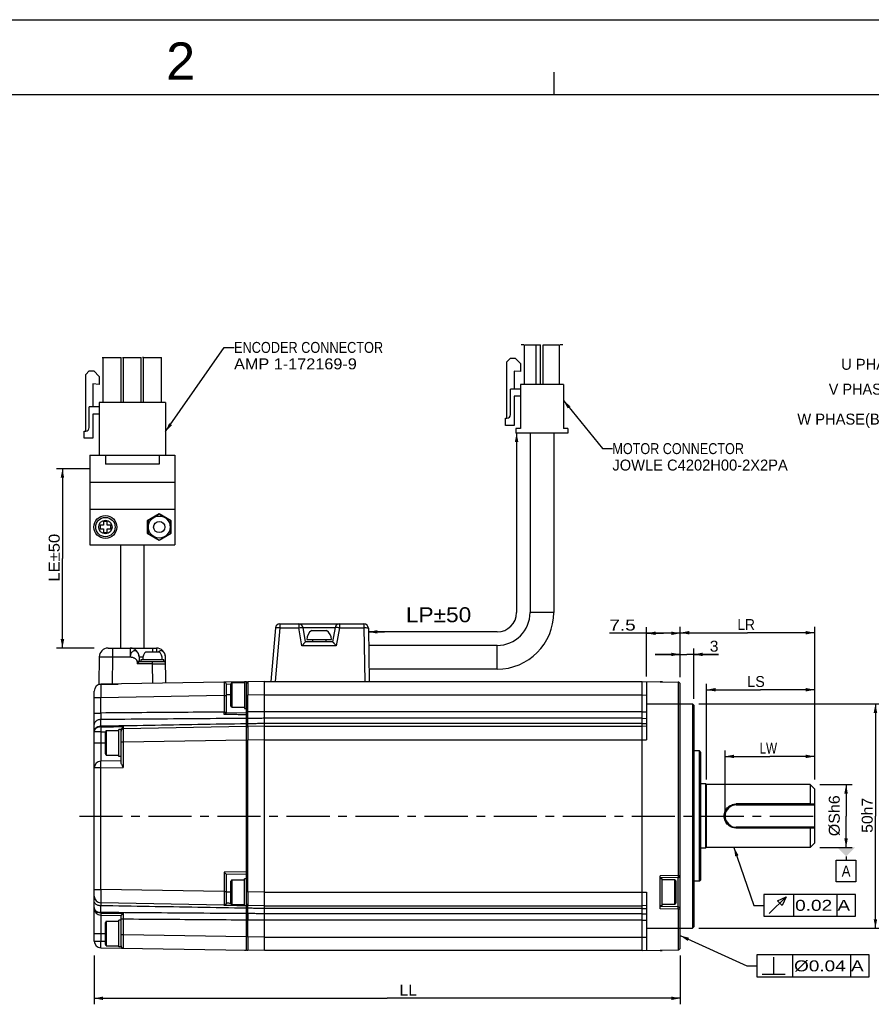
# Model space of a CAD drawing. Extents: x -84 to 546, y -98 to 348.
# Tile 6 of 17: x 124 to 295, y 150 to 348. Entities that reach past the tile are written whole.
import ezdxf
from ezdxf.enums import TextEntityAlignment as Align

# ---------------------------------------------------------------- set-up
doc = ezdxf.new("R2010")
doc.units = 0
doc.header["$LTSCALE"] = 23.1
doc.header["$MEASUREMENT"] = 0
doc.linetypes.add('CENTER', pattern=[0.6, 0.375, -0.075, 0.075, -0.075])
doc.layers.get('0').update_dxf_attribs({"linetype": 'CONTINUOUS'})
for name, color, linetype in [('8_ALL_NOTES_BALLOONS_SYMBOLS_GT', 7, 'CONTINUOUS'), ('DEFAULT_1', 7, 'CENTER'), ('DRAWING FRAME', 1, 'CONTINUOUS')]:
    doc.layers.add(name, color=color, linetype=linetype)
doc.styles.add('ARIAL', font='ARIAL.TTF')
doc.styles.add('TEXTSTYLE_0', font='txt', dxfattribs={"width": 0.8})
doc.dimstyles.new('DIMSTYLE_3', dxfattribs={"dimtxt": 2.2, "dimasz": 0.18, "dimexe": 0.18, "dimexo": 0.0625, "dimgap": 0.09, "dimtad": 0, "dimtih": 1, "dimtoh": 1, "dimdec": 4, "dimlfac": 1.111111, "dimzin": 0, "dimdsep": 46, "dimtxsty": 'Standard', "dimcen": 0.09, "dimadec": 0, "dimazin": 0, "dimtp": 1e-05, "dimtm": 1e-05, "dimtfac": 1, "dimtdec": 4, "dimtofl": 0, "dimtmove": 0, "dimatfit": 0, "dimfxl": 0, "dimtolj": 1, "dimtzin": 0, "dimarcsym": 0})
doc.dimstyles.new('DIMSTYLE_7', dxfattribs={"dimtxt": 0.0001, "dimasz": 0.18, "dimexe": 0.18, "dimexo": 0.0625, "dimgap": 0.09, "dimtad": 0, "dimtih": 1, "dimtoh": 1, "dimdec": 4, "dimlfac": 1.111111, "dimzin": 0, "dimdsep": 46, "dimtxsty": 'Standard', "dimcen": 0.09, "dimadec": 0, "dimazin": 0, "dimtp": 1e-05, "dimtm": 1e-05, "dimtfac": 1, "dimtdec": 4, "dimtofl": 0, "dimtmove": 0, "dimatfit": 0, "dimfxl": 0, "dimtolj": 1, "dimtzin": 0, "dimarcsym": 0})

# ---------------------------------------------------------------- blocks, each defined once
blk = doc.blocks.new('*D2')
at = {"color": 7, "linetype": 'Continuous'}
for p, q in [((137.89, 257.45), (131.23, 257.45)), ((132.43, 257.45), (132.43, 239.45)), ((132.43, 221.45), (132.43, 239.45)), ((138.83, 221.45), (131.23, 221.45))]:
    blk.add_line(p, q, dxfattribs=at)
for points in [[(132.78, 255.65), (132.43, 257.45), (132.08, 255.65)], [(132.08, 223.25), (132.43, 221.45), (132.78, 223.25)]]:
    blk.add_solid(points, dxfattribs=at)
at = {"color": 7, "linetype": 'Continuous', "style": 'TEXTSTYLE_0', "width": 0.97037}
blk.add_text('LE%%p50', height=2.2, rotation=90, dxfattribs=at).set_placement((131.88, 234.78), (131.88, 244.39), align=Align.FIT)
blk = doc.blocks.new('*D3')
at = {"color": 7, "linetype": 'Continuous'}
for p, q in [((256.43, 215.76), (256.43, 221.39)), ((259.13, 211.26), (259.13, 221.39)), ((256.43, 220.19), (251.43, 220.19)), ((251.43, 220.19), (257.78, 220.19)), ((264.11, 220.19), (257.78, 220.19)), ((259.13, 220.19), (264.11, 220.19))]:
    blk.add_line(p, q, dxfattribs=at)
for points in [[(254.63, 219.84), (256.43, 220.19), (254.63, 220.54)], [(260.93, 220.54), (259.13, 220.19), (260.93, 219.84)]]:
    blk.add_solid(points, dxfattribs=at)
at = {"color": 7, "linetype": 'Continuous', "style": 'TEXTSTYLE_0', "width": 1.2}
blk.add_text('3', height=2.2, dxfattribs=at).set_placement((262.35, 220.74), (264.11, 220.74), align=Align.FIT)
blk = doc.blocks.new('*D4')
at = {"color": 7, "linetype": 'Continuous'}
for p, q in [((260.13, 210.26), (296.81, 210.26)), ((295.61, 210.26), (295.61, 187.76)), ((295.61, 165.26), (295.61, 187.76)), ((260.13, 165.26), (296.81, 165.26))]:
    blk.add_line(p, q, dxfattribs=at)
for points in [[(295.96, 208.46), (295.61, 210.26), (295.26, 208.46)], [(295.26, 167.06), (295.61, 165.26), (295.96, 167.06)]]:
    blk.add_solid(points, dxfattribs=at)
at = {"color": 7, "linetype": 'Continuous', "style": 'TEXTSTYLE_0'}
for s, width, p, p2 in [('h7', 0.96, (295.06, 187.9), (295.06, 191.42)), ('50', 1.066667, (295.06, 184.38), (295.06, 187.9))]:
    blk.add_text(s, height=2.2, rotation=90, dxfattribs=dict(at, width=width)).set_placement(p, p2, align=Align.FIT)
blk = doc.blocks.new('*D5')
at = {"color": 7, "linetype": 'Continuous'}
for p, q in [((138.8, 159.76), (138.8, 149.98)), ((256.43, 159.76), (256.43, 149.98)), ((138.8, 151.18), (197.62, 151.18)), ((256.43, 151.18), (197.62, 151.18))]:
    blk.add_line(p, q, dxfattribs=at)
for points in [[(140.6, 151.53), (138.8, 151.18), (140.6, 150.83)], [(254.63, 150.83), (256.43, 151.18), (254.63, 151.53)]]:
    blk.add_solid(points, dxfattribs=at)
at = {"color": 7, "linetype": 'Continuous', "style": 'TEXTSTYLE_0', "width": 0.96}
blk.add_text('LL', height=2.2, dxfattribs=at).set_placement((200.08, 151.73), (203.6, 151.73), align=Align.FIT)
blk = doc.blocks.new('*D11')
at = {"color": 7, "linetype": 'Continuous'}
for p, q in [((249.68, 215.74), (249.68, 225.63)), ((256.43, 215.63), (256.43, 225.63)), ((253.06, 224.43), (242.21, 224.43)), ((249.68, 224.43), (253.06, 224.43)), ((256.43, 224.43), (253.06, 224.43))]:
    blk.add_line(p, q, dxfattribs=at)
for points in [[(251.48, 224.78), (249.68, 224.43), (251.48, 224.08)], [(254.63, 224.08), (256.43, 224.43), (254.63, 224.78)]]:
    blk.add_solid(points, dxfattribs=at)
at = {"color": 7, "linetype": 'Continuous', "style": 'TEXTSTYLE_0', "width": 1.2}
blk.add_text('7.5', height=2.2, dxfattribs=at).set_placement((242.21, 224.98), (247.49, 224.98), align=Align.FIT)
blk = doc.blocks.new('*D12')
at = {"color": 7, "linetype": 'Continuous'}
for p, q in [((265.43, 188.76), (265.43, 200.92)), ((265.43, 199.72), (274.43, 199.72)), ((283.43, 199.72), (274.43, 199.72)), ((283.43, 195.06), (283.43, 200.92))]:
    blk.add_line(p, q, dxfattribs=at)
for points in [[(267.23, 200.07), (265.43, 199.72), (267.23, 199.37)], [(281.63, 199.37), (283.43, 199.72), (281.63, 200.07)]]:
    blk.add_solid(points, dxfattribs=at)
at = {"color": 7, "linetype": 'Continuous', "style": 'TEXTSTYLE_0', "width": 0.8}
blk.add_text('LW', height=2.2, dxfattribs=at).set_placement((272.35, 200.27), (275.87, 200.27), align=Align.FIT)
blk = doc.blocks.new('*D13')
at = {"color": 7, "linetype": 'Continuous'}
for p, q in [((256.43, 215.76), (256.43, 225.74)), ((283.43, 195.06), (283.43, 225.74)), ((256.43, 224.54), (269.93, 224.54)), ((283.43, 224.54), (269.93, 224.54))]:
    blk.add_line(p, q, dxfattribs=at)
for points in [[(258.23, 224.89), (256.43, 224.54), (258.23, 224.19)], [(281.63, 224.19), (283.43, 224.54), (281.63, 224.89)]]:
    blk.add_solid(points, dxfattribs=at)
at = {"color": 7, "linetype": 'Continuous', "style": 'TEXTSTYLE_0', "width": 0.96}
blk.add_text('LR', height=2.2, dxfattribs=at).set_placement((267.9, 225.09), (271.42, 225.09), align=Align.FIT)
blk = doc.blocks.new('*D14')
at = {"color": 7, "linetype": 'Continuous'}
for p, q in [((261.71, 195.06), (261.71, 214.3)), ((283.43, 195.06), (283.43, 214.3)), ((261.71, 213.1), (272.57, 213.1)), ((283.43, 213.1), (272.57, 213.1))]:
    blk.add_line(p, q, dxfattribs=at)
for points in [[(263.51, 213.45), (261.71, 213.1), (263.51, 212.75)], [(281.63, 212.75), (283.43, 213.1), (281.63, 213.45)]]:
    blk.add_solid(points, dxfattribs=at)
at = {"color": 7, "linetype": 'Continuous', "style": 'TEXTSTYLE_0', "width": 0.96}
blk.add_text('LS', height=2.2, dxfattribs=at).set_placement((269.89, 213.65), (273.41, 213.65), align=Align.FIT)
blk = doc.blocks.new('*D21')
at = {"color": 7, "linetype": 'Continuous'}
for p, q in [((284.43, 194.06), (290.92, 194.06)), ((289.72, 194.06), (289.72, 187.76)), ((289.72, 181.46), (289.72, 187.76)), ((284.43, 181.46), (290.92, 181.46))]:
    blk.add_line(p, q, dxfattribs=at)
for points in [[(290.07, 192.26), (289.72, 194.06), (289.37, 192.26)], [(289.37, 183.26), (289.72, 181.46), (290.07, 183.26)]]:
    blk.add_solid(points, dxfattribs=at)
at = {"color": 7, "linetype": 'Continuous', "style": 'TEXTSTYLE_0'}
for s, width in [('%%c', 1.999999), ('14', 1.2)]:
    blk.add_text(s, height=0.0001, rotation=90, dxfattribs=dict(at, width=width)).set_placement((289.72, 192.52), (289.72, 192.52), align=Align.FIT)

msp = doc.modelspace()

# ---------------------------------------------------------------- linework, layer by layer
at = {"color": 7, "linetype": 'Continuous'}
for p, q in [((225.023777, 282.343088), (224.483777, 282.343088)), ((225.158777, 274.333088), (225.158777, 282.343088)), ((225.158777, 282.343088), (228.398777, 282.343088)), ((227.498777, 274.333088), (227.498777, 282.343088)), ((228.398777, 274.333088), (228.398777, 282.343088)), ((228.938777, 274.333088), (228.938777, 282.343088)), ((228.938777, 282.343088), (232.178777, 282.343088)), ((232.178777, 274.333088), (232.178777, 282.343088)), ((232.853777, 282.343088), (232.313777, 282.343088)), ((140.423777, 279.770477), (140.603777, 279.770477)), ((140.603777, 270.770477), (140.603777, 279.770477)), ((140.603777, 279.770477), (144.203777, 279.770477)), ((144.203777, 270.770477), (144.203777, 279.770477)), ((144.473777, 279.770477), (144.653777, 279.770477)), ((144.653777, 270.770477), (144.653777, 279.770477)), ((144.653777, 279.770477), (148.253777, 279.770477)), ((148.253777, 270.770477), (148.253777, 279.770477)), ((148.703777, 279.770477), (148.523777, 279.770477)), ((148.703777, 270.770477), (148.703777, 279.770477)), ((148.703777, 279.770477), (152.303777, 279.770477)), ((152.303777, 270.770477), (152.303777, 279.770477)), ((221.648777, 278.923088), (222.368777, 279.643088)), ((221.648777, 267.583088), (221.648777, 278.923088)), ((222.368777, 279.643088), (223.268777, 279.643088)), ((223.268777, 279.643088), (224.348777, 278.563088)), ((137.093777, 276.350477), (137.813777, 277.070477)), ((137.813777, 277.070477), (138.713777, 277.070477)), ((138.713777, 277.070477), (139.793777, 275.990477)), ((223.088777, 277.033088), (223.088777, 273.433088)), ((224.348777, 276.943088), (223.088777, 277.033088)), ((224.348777, 278.563088), (224.348777, 276.943088)), ((137.093777, 265.010477), (137.093777, 276.350477)), ((139.793777, 275.990477), (139.793777, 274.370477)), ((138.533777, 274.460477), (138.533777, 269.870477)), ((139.793777, 274.370477), (138.533777, 274.460477)), ((222.368777, 268.303088), (222.368777, 273.433088)), ((224.348777, 273.433088), (222.368777, 273.433088)), ((224.348777, 274.333088), (224.348777, 265.513088)), ((232.988777, 274.333088), (224.348777, 274.333088)), ((232.988777, 274.333088), (232.988777, 265.513088)), ((139.793777, 270.770477), (139.793777, 260.150477)), ((153.113777, 270.770477), (139.793777, 270.770477)), ((153.113777, 270.770477), (153.113777, 260.150477)), ((223.088777, 271.993088), (223.088777, 266.143088)), ((224.348777, 271.993088), (223.088777, 271.993088)), ((137.813777, 265.730477), (137.813777, 269.870477)), ((139.793777, 269.870477), (137.813777, 269.870477)), ((138.533777, 268.430477), (138.533777, 263.570477)), ((139.793777, 268.430477), (138.533777, 268.430477)), ((221.378777, 266.143088), (221.378777, 267.583088)), ((221.378777, 267.583088), (221.648777, 267.583088)), ((136.823777, 263.570477), (136.823777, 265.010477)), ((136.823777, 265.010477), (137.093777, 265.010477)), ((223.088777, 266.143088), (221.378777, 266.143088)), ((223.448777, 265.513088), (223.448777, 264.613088)), ((224.348777, 265.513088), (223.448777, 265.513088)), ((233.888777, 265.513088), (232.988777, 265.513088)), ((233.888777, 265.513088), (233.888777, 264.613088)), ((138.533777, 263.570477), (136.823777, 263.570477)), ((233.888777, 264.613088), (223.448777, 264.613088)), ((223.583777, 264.613088), (223.583777, 228.613088)), ((226.283777, 264.613088), (226.283777, 228.613088)), ((231.053777, 264.613088), (231.053777, 228.613088)), ((137.903777, 260.150477), (137.903777, 242.150477)), ((137.903777, 260.150477), (155.003777, 260.150477)), ((141.053777, 260.150477), (141.053777, 258.350477)), ((151.853777, 260.150477), (151.853777, 258.350477)), ((155.003777, 260.150477), (155.003777, 242.150477)), ((151.853777, 258.350477), (141.053777, 258.350477)), ((137.903777, 254.750477), (155.003777, 254.750477)), ((137.903777, 249.350477), (155.003777, 249.350477)), ((151.853777, 248.382977), (149.468777, 247.005996)), ((149.468777, 247.005996), (149.468777, 244.494957)), ((151.853777, 248.360477), (149.603777, 247.061439)), ((149.603777, 247.061439), (149.603777, 244.439515)), ((154.238777, 247.005996), (151.853777, 248.382977)), ((154.103777, 247.061439), (151.853777, 248.360477)), ((154.103777, 244.439515), (154.103777, 247.061439)), ((154.238777, 244.494957), (154.238777, 247.005996)), ((139.973777, 246.110477), (139.973777, 245.390477)), ((140.693777, 246.110477), (139.973777, 246.110477)), ((139.973777, 245.390477), (140.693777, 245.390477)), ((140.693777, 246.830477), (140.693777, 246.110477)), ((141.413777, 246.830477), (140.693777, 246.830477)), ((140.693777, 245.390477), (140.693777, 244.670477)), ((141.413777, 246.110477), (141.413777, 246.830477)), ((142.133777, 246.110477), (141.413777, 246.110477)), ((141.413777, 244.670477), (141.413777, 245.390477)), ((141.413777, 245.390477), (142.133777, 245.390477)), ((142.133777, 245.390477), (142.133777, 246.110477)), ((140.693777, 244.670477), (141.413777, 244.670477)), ((149.468777, 244.494957), (151.853777, 243.117977)), ((149.603777, 244.439515), (151.853777, 243.140477)), ((151.853777, 243.117977), (154.238777, 244.494957)), ((151.853777, 243.140477), (154.103777, 244.439515)), ((137.903777, 242.150477), (155.003777, 242.150477)), ((144.068777, 242.150477), (144.068777, 221.450477)), ((148.838777, 221.450477), (148.838777, 242.150477)), ((231.053777, 228.613088), (226.283777, 228.613088)), ((175.170517, 225.502417), (174.230588, 214.758977)), ((176.067093, 225.502417), (175.127163, 214.758977)), ((176.067093, 226.323977), (176.067093, 225.502417)), ((176.067093, 226.323977), (192.930125, 226.323977)), ((176.067093, 225.502417), (179.84881, 225.502417)), ((179.84881, 226.323977), (179.84881, 225.502417)), ((180.483587, 221.902417), (179.84881, 225.502417)), ((181.238777, 222.723977), (180.735137, 225.58026)), ((180.735137, 225.58026), (187.142417, 225.58026)), ((187.142417, 225.58026), (186.638777, 222.723977)), ((188.028744, 225.502417), (187.393967, 221.902417)), ((188.028744, 226.323977), (188.028744, 225.502417)), ((188.028744, 225.502417), (192.930125, 225.502417)), ((192.930125, 226.323977), (192.930125, 225.502417)), ((192.930125, 225.502417), (193.117653, 214.758977)), ((193.829988, 225.439684), (194.016421, 214.758977)), ((182.453777, 224.973977), (185.423777, 224.973977)), ((219.668777, 224.698088), (193.842933, 224.698088)), ((141.598309, 221.450477), (151.309246, 221.450477)), ((142.498172, 221.450477), (142.498172, 219.681891)), ((146.034922, 221.450477), (146.034922, 219.681891)), ((150.534237, 221.450477), (150.534237, 220.730477)), ((151.309246, 221.450477), (151.309246, 220.730477)), ((187.393967, 221.902417), (180.483587, 221.902417)), ((186.641154, 222.723977), (181.236401, 222.723977)), ((181.46382, 223.173977), (186.413734, 223.173977)), ((182.588777, 223.173977), (182.588777, 222.723977)), ((185.288777, 223.173977), (185.288777, 222.723977)), ((219.668777, 221.998088), (193.890062, 221.998088)), ((219.668777, 217.228088), (219.668777, 221.998088)), ((139.798583, 219.681891), (139.703777, 214.250477)), ((142.498172, 219.681891), (142.403366, 214.250477)), ((142.498172, 219.681891), (146.034922, 219.681891)), ((147.834648, 219.681891), (147.850906, 218.750477)), ((149.153814, 220.730477), (151.85374, 220.730477)), ((153.200859, 214.417654), (153.108971, 219.681891)), ((147.400974, 218.750477), (147.408692, 218.30833)), ((150.433358, 218.30833), (147.408692, 218.30833)), ((147.85084, 218.750477), (152.753777, 218.750477)), ((148.253777, 218.750477), (148.253777, 219.200477)), ((148.253777, 219.200477), (152.753777, 219.200477)), ((150.433358, 218.750477), (150.433358, 218.30833)), ((150.433358, 218.30833), (150.502092, 214.370547)), ((152.753777, 218.750477), (152.753777, 219.200477)), ((219.668777, 217.228088), (193.973322, 217.228088)), ((139.703777, 214.250477), (143.623294, 214.250477)), ((168.954822, 214.69264), (140.130216, 214.189505)), ((140.603777, 214.250477), (140.603777, 214.197771)), ((166.254862, 214.195307), (165.353777, 214.179578)), ((165.353777, 208.452476), (165.353777, 214.17186)), ((166.409662, 214.527476), (166.253777, 214.257476)), ((166.253777, 209.847476), (166.253777, 214.257476)), ((166.409662, 214.527476), (166.409662, 209.577476)), ((166.409662, 214.527476), (168.953777, 214.527476)), ((168.953777, 214.752476), (168.953777, 209.352476)), ((168.953777, 214.752476), (169.403777, 214.752476)), ((169.403777, 208.381783), (169.403777, 214.752476)), ((173.003777, 214.758977), (169.669065, 214.700769)), ((173.003777, 160.758977), (173.003777, 214.758977)), ((173.003777, 214.758977), (248.783777, 214.758977)), ((248.783777, 214.758977), (255.991631, 214.633163)), ((248.783777, 160.758977), (248.783777, 214.758977)), ((249.683777, 214.743267), (249.683777, 203.057743)), ((252.383777, 214.752476), (252.833777, 214.752476)), ((252.383777, 214.752476), (252.383777, 214.696138)), ((252.833777, 214.752476), (252.833777, 214.688284)), ((255.991631, 214.633163), (255.991631, 175.851883)), ((256.433777, 161.334722), (256.433777, 214.183232)), ((138.803777, 162.678243), (138.803777, 212.83971)), ((140.130216, 211.489916), (138.803777, 211.489916)), ((164.895924, 211.922203), (140.130216, 211.489916)), ((140.130216, 208.432599), (140.130216, 211.489916)), ((164.895924, 211.922203), (164.895924, 208.620034)), ((164.895924, 211.922203), (165.353777, 211.922203)), ((166.253777, 212.052476), (165.353777, 212.052476)), ((169.403777, 212.00118), (169.669065, 212.00118)), ((173.003777, 212.059388), (169.669065, 212.00118)), ((169.669065, 208.647905), (169.669065, 212.00118)), ((173.003777, 212.058977), (248.783777, 212.058977)), ((248.783777, 212.057743), (249.683777, 212.042033)), ((166.409662, 209.577476), (166.253777, 209.847476)), ((166.409662, 209.577476), (168.953777, 209.577476)), ((249.683777, 210.258977), (258.863777, 210.258977)), ((258.863777, 210.258977), (259.133777, 209.988977)), ((258.863777, 210.258977), (258.863777, 165.258977)), ((259.133777, 209.988716), (259.133777, 165.529237)), ((138.803777, 208.432599), (140.130216, 208.432599)), ((164.895924, 208.620034), (165.353777, 208.620034)), ((169.403777, 208.381783), (165.345016, 208.452629)), ((168.953777, 209.352476), (169.403777, 209.352476)), ((169.403777, 160.765478), (169.403777, 208.372136)), ((173.003777, 208.672969), (169.669065, 208.647905)), ((248.783777, 208.673087), (173.003777, 208.673087)), ((248.783777, 208.666207), (249.683777, 208.672969)), ((140.130216, 205.763465), (140.130216, 207.114831)), ((169.403777, 205.700477), (144.645924, 205.268327)), ((169.669065, 206.264328), (169.669065, 207.33989)), ((173.003777, 205.758977), (169.669065, 205.700769)), ((248.783777, 207.365955), (173.003777, 207.365955)), ((248.783777, 206.321477), (173.003777, 206.321477)), ((173.003777, 205.758977), (248.783777, 205.758977)), ((248.783777, 207.358979), (249.683777, 207.366031)), ((248.783777, 206.305994), (249.683777, 206.321396)), ((249.683777, 205.758977), (248.783777, 205.743267)), ((140.130216, 204.661436), (138.803777, 204.661436)), ((140.130216, 204.661436), (140.130216, 198.757872)), ((141.209662, 204.903977), (141.053777, 204.633977)), ((141.053777, 200.223977), (141.053777, 204.633977)), ((141.209662, 204.903977), (141.209662, 199.953977)), ((141.209662, 204.903977), (143.753777, 204.903977)), ((143.753777, 199.728977), (143.753777, 205.128977)), ((144.203777, 205.128977), (143.753777, 205.128977)), ((144.203777, 198.47835), (144.203777, 205.128977)), ((138.803777, 202.428977), (141.053777, 202.428977)), ((144.645924, 202.568738), (144.203777, 202.568738)), ((169.403777, 203.000888), (144.645924, 202.568738)), ((144.645924, 202.568738), (144.645924, 197.4869)), ((169.403777, 203.00118), (169.669065, 203.00118)), ((173.003777, 203.059388), (169.669065, 203.00118)), ((169.669065, 172.516773), (169.669065, 203.00118)), ((173.003777, 203.058977), (248.783777, 203.058977)), ((248.783777, 203.042033), (249.683777, 203.057743)), ((141.209662, 199.953977), (141.053777, 200.223977)), ((141.209662, 199.953977), (143.753777, 199.953977)), ((144.203777, 199.728977), (143.753777, 199.728977)), ((260.303777, 200.808977), (259.133777, 200.808977)), ((260.573777, 200.538977), (260.303777, 200.808977)), ((260.303777, 174.708977), (260.303777, 200.808977)), ((260.573777, 174.9792), (260.573777, 200.538753)), ((144.203777, 198.828977), (140.130216, 198.757872)), ((140.130216, 197.408078), (138.803777, 197.408078)), ((140.130216, 197.408078), (144.645924, 197.4869)), ((140.130216, 173.028037), (140.130216, 197.408078)), ((261.473777, 194.193977), (260.573777, 194.193977)), ((261.707604, 194.058977), (261.473777, 194.193977)), ((261.473777, 194.193977), (261.473777, 181.323977)), ((282.533777, 194.058977), (261.707604, 194.058977)), ((261.707604, 181.458977), (261.707604, 194.058977)), ((283.433777, 193.158977), (282.533777, 194.058977)), ((282.533777, 194.058977), (282.533777, 190.175212)), ((138.713777, 193.158977), (138.713777, 182.358977)), ((138.713777, 193.158977), (138.803777, 193.158977)), ((283.433777, 182.358985), (283.433777, 193.158969)), ((282.533777, 190.175212), (267.683777, 190.175212)), ((267.683777, 190.175212), (267.683777, 190.008977)), ((267.683777, 190.008977), (283.253777, 190.008977)), ((282.455386, 190.008977), (282.533777, 190.175212)), ((283.433777, 190.188977), (283.253777, 190.008977)), ((283.253777, 185.508977), (267.683777, 185.508977)), ((267.683777, 185.508977), (267.683777, 185.342742)), ((282.533777, 185.342742), (267.683777, 185.342742)), ((282.455386, 185.508977), (282.533777, 185.342742)), ((282.533777, 185.342742), (282.533777, 181.458977)), ((283.433777, 185.328977), (283.253777, 185.508977)), ((138.713777, 182.358977), (138.803777, 182.358977)), ((283.433777, 182.358977), (282.533777, 181.458977)), ((261.473777, 181.323977), (260.573777, 181.323977)), ((261.707604, 181.458977), (261.473777, 181.323977)), ((282.533777, 181.458977), (261.707604, 181.458977)), ((287.740845, 178.921856), (291.700845, 178.921856)), ((287.740845, 174.521856), (287.740845, 178.921856)), ((289.720845, 179.658977), (289.720845, 178.921856)), ((291.700845, 178.921856), (291.700845, 174.521856)), ((169.403777, 176.579875), (164.895924, 176.50119)), ((164.895924, 176.50119), (164.895924, 172.59575)), ((165.352651, 176.058957), (169.403777, 176.12967)), ((165.353777, 170.339844), (165.353777, 176.058977)), ((255.991631, 175.851883), (252.383777, 175.788908)), ((255.991631, 175.851883), (256.433777, 175.851883)), ((166.409662, 174.933977), (166.253777, 174.663977)), ((166.253777, 170.253977), (166.253777, 174.663977)), ((166.409662, 174.933977), (168.953777, 174.933977)), ((166.409662, 174.933977), (166.409662, 169.983977)), ((168.953777, 169.758977), (168.953777, 175.158977)), ((169.403777, 175.158977), (168.953777, 175.158977)), ((252.383777, 169.129045), (252.383777, 175.788908)), ((255.991631, 175.401952), (252.383777, 175.338977)), ((252.833777, 175.158977), (252.383777, 175.158977)), ((252.833777, 169.758977), (252.833777, 175.158977)), ((255.377893, 174.933977), (252.833777, 174.933977)), ((255.377893, 174.933977), (255.533777, 174.663977)), ((255.377893, 169.983977), (255.377893, 174.933977)), ((255.533777, 174.663977), (255.533777, 170.253977)), ((255.991631, 169.516001), (255.991631, 175.401952)), ((260.303777, 174.708977), (259.133777, 174.708977)), ((260.573777, 174.978977), (260.303777, 174.708977)), ((291.700845, 174.521856), (287.740845, 174.521856)), ((138.803777, 173.028037), (140.130216, 173.028037)), ((164.895924, 172.59575), (140.130216, 173.028037)), ((164.895924, 172.59575), (165.353777, 172.59575)), ((166.253777, 172.458977), (165.353777, 172.458977)), ((169.669065, 172.516773), (169.403777, 172.516773)), ((173.003777, 172.458565), (169.669065, 172.516773)), ((173.003777, 172.458977), (248.783777, 172.458977)), ((248.783777, 172.47592), (249.683777, 172.46021)), ((249.683777, 172.46021), (249.683777, 160.774686)), ((164.895924, 169.896162), (140.130216, 170.328449)), ((166.409662, 169.983977), (166.253777, 170.253977)), ((166.409662, 169.983977), (168.953777, 169.983977)), ((255.377893, 169.983977), (252.833777, 169.983977)), ((255.377893, 169.983977), (255.533777, 170.253977)), ((140.130216, 168.403122), (140.130216, 169.754488)), ((169.403777, 169.758977), (168.953777, 169.758977)), ((173.003777, 169.758977), (169.669065, 169.817184)), ((169.669065, 168.178064), (169.669065, 169.253626)), ((173.003777, 169.758977), (248.783777, 169.758977)), ((248.783777, 169.196477), (173.003777, 169.196477)), ((248.783777, 168.151998), (173.003777, 168.151998)), ((249.683777, 169.758977), (248.783777, 169.774686)), ((248.783777, 169.21196), (249.683777, 169.196557)), ((248.783777, 168.158974), (249.683777, 168.151922)), ((252.833777, 169.758977), (252.383777, 169.758977)), ((255.991631, 169.516001), (252.383777, 169.578977)), ((255.991631, 169.06607), (252.383777, 169.129045)), ((256.433777, 169.06607), (255.991631, 169.06607)), ((255.991631, 169.06607), (255.991631, 160.88479)), ((140.130216, 167.857081), (140.130216, 162.678243)), ((140.130216, 167.857081), (144.203777, 167.785977)), ((141.209662, 166.660977), (141.053777, 166.390977)), ((141.053777, 161.980977), (141.053777, 166.390977)), ((141.209662, 166.660977), (141.209662, 161.710977)), ((141.209662, 166.660977), (143.753777, 166.660977)), ((143.753777, 161.485977), (143.753777, 166.885977)), ((144.203777, 166.885977), (143.753777, 166.885977)), ((144.203777, 161.485977), (144.203777, 167.810036)), ((144.645924, 167.051051), (144.203777, 167.051051)), ((144.645924, 167.051051), (144.645924, 163.949215)), ((173.003777, 166.844985), (169.669065, 166.870048)), ((169.669065, 163.516773), (169.669065, 166.870048)), ((248.783777, 166.844867), (173.003777, 166.844867)), ((248.783777, 166.851746), (249.683777, 166.844985)), ((138.803777, 164.185977), (141.053777, 164.185977)), ((249.683777, 165.258977), (258.863777, 165.258977)), ((258.863777, 165.258977), (259.133777, 165.528977)), ((138.803777, 162.678243), (140.130216, 162.678243)), ((140.130216, 162.678243), (141.053777, 162.662122)), ((144.645924, 163.949215), (144.203777, 163.949215)), ((169.403777, 163.517065), (144.645924, 163.949215)), ((169.669065, 163.516773), (169.403777, 163.516773)), ((173.003777, 163.458565), (169.669065, 163.516773)), ((173.003777, 163.458977), (248.783777, 163.458977)), ((248.783777, 163.46021), (249.683777, 163.47592)), ((140.130216, 161.328449), (169.403777, 160.817477)), ((141.209662, 161.710977), (141.053777, 161.980977)), ((141.209662, 161.710977), (143.753777, 161.710977)), ((144.203777, 161.485977), (143.753777, 161.485977)), ((168.953777, 160.765478), (168.953777, 160.825331)), ((169.403777, 160.765478), (168.953777, 160.765478)), ((173.003777, 160.758977), (169.669065, 160.817184)), ((248.783777, 160.758977), (173.003777, 160.758977)), ((248.783777, 160.758977), (255.991631, 160.88479)), ((252.383777, 160.821815), (252.383777, 160.765478)), ((252.383777, 160.765478), (252.833777, 160.765478)), ((252.833777, 160.82967), (252.833777, 160.765478))]:
    msp.add_line(p, q, dxfattribs=at)
for points in [[(176.067093, 225.502417), (175.836132, 225.519823), (175.62076, 225.530759), (175.435512, 225.534489), (175.292893, 225.530759), (175.202529, 225.519823), (175.170517, 225.502417)], [(179.84881, 225.502417), (180.043494, 225.534569), (180.229383, 225.561415), (180.396538, 225.581496), (180.536773, 225.593826), (180.643122, 225.59779), (180.710349, 225.593193), (180.735137, 225.58026)], [(188.028744, 225.502417), (187.83406, 225.534569), (187.648171, 225.561415), (187.481016, 225.581496), (187.340782, 225.593826), (187.234432, 225.59779), (187.167206, 225.593193), (187.142417, 225.58026)], [(193.829988, 225.439684), (193.799031, 225.459426), (193.708974, 225.476757), (193.565941, 225.490498), (193.379662, 225.499715), (193.162807, 225.50378), (192.930125, 225.502417)], [(140.130216, 197.408078), (140.12493, 197.757095), (140.121598, 198.082694), (140.120462, 198.362381), (140.121598, 198.576991), (140.12493, 198.711863), (140.130216, 198.757872)], [(255.991631, 175.851883), (255.993669, 175.713005), (255.994745, 175.587538), (255.994745, 175.487876), (255.993669, 175.423964), (255.991631, 175.401952)], [(255.991631, 169.06607), (255.993672, 169.205058), (255.994745, 169.330484), (255.994745, 169.430027), (255.993672, 169.493953), (255.991631, 169.516001)], [(140.130216, 161.328449), (140.12493, 161.374458), (140.121598, 161.50933), (140.120462, 161.72394), (140.121598, 162.003627), (140.12493, 162.329226), (140.130216, 162.678243)]]:
    msp.add_lwpolyline(points, dxfattribs=at)
for centre, radius in [((141.053777, 245.750477), 2.295), ((141.053777, 245.750477), 1.945329), ((141.053777, 245.750477), 1.35), ((151.853777, 245.750477), 2.205), ((151.853777, 245.750477), 1.125)]:
    msp.add_circle(centre, radius, dxfattribs=at)
for centre, radius, start, end in [((221.648777, 268.303088), 0.72, 270, 360), ((137.093777, 265.730477), 0.72, 270, 360), ((219.668777, 228.613088), 3.915, 270, 360), ((219.668777, 228.613088), 6.615, 270, 360), ((219.668777, 228.613088), 11.385, 270, 360), ((176.067093, 225.423977), 0.9, 90, 175), ((179.84881, 225.423977), 0.9, 10, 90), ((188.028744, 225.423977), 0.9, 90, 170), ((192.930125, 225.423977), 0.9, 1, 90), ((183.712846, 223.109239), 2.25, 124.02717115, 178.35124136), ((184.164709, 223.109239), 2.25, 1.64875864, 55.97282885), ((141.59831, 219.650477), 1.8, 90.00003578, 179.00000062), ((146.034922, 219.650477), 1.8, 1, 90), ((151.309246, 219.650477), 1.8, 1, 90), ((150.358448, 219.393029), 1.8, 132.01012212, 186.14087439), ((150.649106, 219.393029), 1.8, 353.85912561, 47.98987788), ((152.683016, 218.300477), 0.45, 1, 90), ((140.153777, 212.83971), 1.35, 91, 180), ((164.903777, 214.17186), 0.45, 0, 91), ((169.673777, 214.43081), 0.27, 91, 180), ((255.983777, 214.183232), 0.45, 0, 89), ((169.673777, 205.43081), 0.27, 91, 164.99530332), ((144.653777, 204.818395), 0.45, 91, 180), ((140.153777, 197.408078), 1.35, 91, 180), ((267.683777, 187.758977), 2.25, 90, 270), ((255.983777, 175.851883), 0.45, 271, 360), ((140.153777, 171.678243), 1.35, 180, 269), ((164.903777, 170.346093), 0.45, 269, 360), ((169.673777, 170.087143), 0.27, 180, 269), ((140.153777, 169.206875), 1.35, 180.00000048, 269.00000002), ((255.983777, 169.06607), 0.45, 0, 89), ((140.153777, 162.678243), 1.35, 180, 269), ((144.653777, 161.699558), 0.45, 180, 269), ((169.673777, 161.087143), 0.27, 202.25, 269), ((255.983777, 161.334722), 0.45, 271, 360)]:
    msp.add_arc(centre, radius, start, end, dxfattribs=at)
for points in [[(146.043196, 221.450469), (146.042528, 221.450469), (146.040617, 221.450469), (146.039349, 221.45047)], [(181.236401, 222.723977), (181.203876, 222.702279), (181.141859, 222.643496), (181.057863, 222.556303), (180.957827, 222.447702), (180.846507, 222.323359), (180.727925, 222.188094), (180.605777, 222.046355), (180.483587, 221.902417)], [(186.641154, 222.723977), (186.673678, 222.702279), (186.735695, 222.643496), (186.819691, 222.556303), (186.919727, 222.447702), (187.031048, 222.323359), (187.14963, 222.188094), (187.271777, 222.046355), (187.393967, 221.902417)], [(139.798583, 219.681891), (139.839689, 219.686867), (139.961527, 219.690737), (140.160439, 219.693384), (140.430343, 219.694728), (140.76308, 219.694728), (141.148501, 219.693384), (141.574955, 219.690737), (142.029381, 219.686866), (142.498172, 219.681891)], [(147.722451, 220.266664), (147.630539, 220.458194), (147.488535, 220.654081), (147.319603, 220.801283), (147.131975, 220.892562), (146.934787, 220.92346), (146.737553, 220.892569), (146.549942, 220.801278), (146.381032, 220.654077), (146.238891, 220.458189), (146.130847, 220.22292), (146.061345, 219.959985), (146.034922, 219.681891)], [(146.034922, 219.681891), (146.253112, 219.662476), (146.48195, 219.611016), (146.709335, 219.529674), (146.923167, 219.420614), (147.111347, 219.286001), (147.192036, 219.209787), (147.261774, 219.127997), (147.31905, 219.040901), (147.36235, 218.948768), (147.390162, 218.85187), (147.400974, 218.750477)], [(147.772198, 220.117385), (147.738767, 220.222956), (147.722451, 220.266664)], [(147.801133, 219.995996), (147.772198, 220.117385)], [(147.834648, 219.681891), (147.807921, 219.959925), (147.801133, 219.995996)], [(147.834648, 219.681891), (147.860903, 219.685959), (147.941309, 219.689393), (148.075967, 219.692063), (148.261929, 219.693875), (148.493592, 219.694783), (148.588134, 219.694779)], [(152.996775, 220.266664), (152.904862, 220.458194), (152.762858, 220.654081), (152.593927, 220.801283), (152.406299, 220.892562), (152.20911, 220.92346), (152.011876, 220.892569), (151.824266, 220.801278), (151.738532, 220.735651)], [(153.046521, 220.117385), (153.01309, 220.222956), (152.996775, 220.266664)], [(153.075457, 219.995996), (153.046521, 220.117385)], [(153.108971, 219.681891), (153.082245, 219.959925), (153.075457, 219.995996)], [(147.850837, 218.750644), (147.847202, 218.751386), (147.838077, 218.752164), (147.823577, 218.752835), (147.803887, 218.752965), (147.779232, 218.753482), (147.749933, 218.753485), (147.716336, 218.753723), (147.678866, 218.753468), (147.637973, 218.753424), (147.594171, 218.752939), (147.547986, 218.752711), (147.500001, 218.751943), (147.450782, 218.751953), (147.400974, 218.750477)], [(147.850837, 218.750644), (147.835886, 218.737155), (147.800062, 218.702332), (147.749897, 218.652632), (147.689906, 218.592659), (147.623313, 218.525709), (147.552673, 218.454396), (147.480354, 218.381139), (147.408692, 218.30833)], [(150.433358, 218.30833), (150.901427, 218.309572), (151.355872, 218.31054), (151.782733, 218.311203), (152.168514, 218.311539), (152.50147, 218.311539), (152.771521, 218.311203), (152.970429, 218.31054), (153.092048, 218.309572), (153.132947, 218.30833)], [(152.441629, 219.234822), (152.457631, 219.218818)], [(152.457631, 219.218818), (152.466359, 219.209787), (152.473286, 219.202459)], [(153.125229, 218.750477), (153.122448, 218.751275), (153.114166, 218.752026), (153.100486, 218.752779), (153.081585, 218.75292), (153.057679, 218.753418), (153.029075, 218.753472), (152.996116, 218.753723), (152.959217, 218.753481), (152.91882, 218.753485), (152.875434, 218.752985), (152.82958, 218.752788), (152.781836, 218.752049), (152.753774, 218.752008)], [(140.130216, 214.189505), (140.125565, 214.121676), (140.122329, 213.921901), (140.120671, 213.600335), (140.120671, 213.17308), (140.122329, 212.661458), (140.125565, 212.090912), (140.130216, 211.489916)], [(164.895924, 214.621792), (164.894374, 214.554127), (164.893295, 214.354511), (164.892742, 214.032808), (164.892742, 213.605376), (164.893295, 213.093346), (164.894374, 212.522759), (164.895924, 211.922203)], [(169.669065, 214.700769), (169.668135, 214.633108), (169.667488, 214.433506), (169.667156, 214.111808), (169.667156, 213.684374), (169.667488, 213.172343), (169.668135, 212.601776), (169.669065, 212.00118)], [(140.130216, 208.432599), (140.12832, 207.945861), (140.12832, 207.495429), (140.130216, 207.114831)], [(164.895924, 208.620034), (156.619743, 208.557585), (148.364519, 208.495107), (140.130216, 208.432599)], [(164.895299, 208.132212), (164.895438, 208.292527), (164.895647, 208.455594), (164.895924, 208.620034)], [(164.895299, 208.132212), (165.029293, 208.241637), (165.145434, 208.33028), (165.239728, 208.397116), (165.307505, 208.438916), (165.345016, 208.452629)], [(169.403777, 208.076042), (168.282286, 208.090016), (167.157047, 208.104035), (166.028052, 208.1181), (164.895299, 208.132212)], [(169.403777, 207.736289), (169.406117, 207.681999), (169.412637, 207.631968), (169.422741, 207.58591), (169.436061, 207.543599)], [(169.412028, 207.963763), (169.421312, 208.064197), (169.433397, 208.156547), (169.448001, 208.241314)], [(169.436061, 207.543599), (169.452363, 207.50483), (169.471531, 207.469416), (169.493707, 207.437348), (169.519126, 207.408556), (169.548348, 207.383232), (169.582655, 207.362145), (169.623305, 207.34659), (169.669065, 207.33989)], [(169.448001, 208.241314), (169.46495, 208.318926), (169.484218, 208.38968)], [(169.484218, 208.38968), (169.505906, 208.453799), (169.530301, 208.51127), (169.557958, 208.561591), (169.589872, 208.60381), (169.627209, 208.634642), (169.669065, 208.647905)], [(169.669065, 207.33989), (169.671542, 207.718887), (169.671542, 208.165779), (169.669065, 208.647905)], [(140.130216, 207.114831), (139.785443, 207.077478), (139.46522, 206.976742), (139.190889, 206.819338), (138.980736, 206.615755), (138.848766, 206.379563), (138.803777, 206.126505)], [(140.130216, 205.763465), (139.785443, 205.72872), (139.46522, 205.635017), (139.190889, 205.488602), (138.980736, 205.299233), (138.848766, 205.079531), (138.803777, 204.844141)], [(140.129451, 205.659049), (139.785113, 205.621295), (139.465234, 205.519683), (139.191196, 205.36102), (138.981192, 205.155881), (138.848955, 204.917402), (138.803777, 204.661436)], [(140.129451, 205.659049), (140.127724, 205.372101), (140.127986, 205.03084), (140.130216, 204.661436)], [(140.130216, 205.763465), (140.129943, 205.727697), (140.129688, 205.692882), (140.129451, 205.659049)], [(140.129451, 205.659049), (141.256213, 205.672961), (142.384496, 205.686946), (143.514299, 205.701002), (144.645621, 205.715128)], [(169.403777, 207.345767), (159.599675, 207.268707), (149.841872, 207.191729), (140.130216, 207.114831)], [(169.403777, 206.264235), (159.599675, 206.09648), (149.841872, 205.929557), (140.130216, 205.763465)], [(144.645621, 205.715128), (144.468473, 205.540291), (144.327908, 205.350936), (144.235956, 205.150731), (144.228504, 205.125378)], [(144.645621, 205.715128), (144.645234, 205.471762), (144.645337, 205.319911), (144.645924, 205.268327)], [(169.406159, 205.546321), (169.412775, 205.652391), (169.423019, 205.749812), (169.436491, 205.839079)], [(169.436491, 205.839079), (169.452939, 205.920658), (169.472267, 205.994916), (169.494535, 206.062056)], [(169.494535, 206.062056), (169.520049, 206.122135), (169.549355, 206.174714), (169.583435, 206.218637), (169.623782, 206.250729), (169.669065, 206.264328)], [(169.669065, 205.700769), (169.668135, 205.633108), (169.667488, 205.433506), (169.667156, 205.111808), (169.667156, 204.684374), (169.667488, 204.172343), (169.668135, 203.601776), (169.669065, 203.00118)], [(173.003777, 207.366031), (171.891593, 207.357316), (170.780023, 207.348602), (169.669065, 207.33989)], [(173.003777, 206.321396), (171.891593, 206.302362), (170.780023, 206.28334), (169.669065, 206.264328)], [(169.669065, 205.700769), (169.671542, 205.766596), (169.671542, 205.959139), (169.669065, 206.264328)], [(140.130216, 204.661436), (141.053476, 204.669292)], [(141.053476, 204.669292), (141.074278, 204.66947)], [(144.228504, 205.125378), (144.203775, 204.950286)], [(144.645924, 205.268327), (144.644374, 205.200655), (144.643295, 205.001041), (144.642742, 204.679339), (144.642742, 204.251914), (144.643295, 203.739891), (144.644374, 203.169324), (144.645924, 202.568738)], [(144.645924, 197.4869), (144.467621, 197.798237), (144.327811, 198.068032), (144.236421, 198.295726), (144.203777, 198.47835)], [(267.666999, 185.342605), (267.184118, 185.393719), (266.697716, 185.548271), (266.253192, 185.801553), (265.873973, 186.141009), (265.57564, 186.551669), (265.371196, 187.012851), (265.267159, 187.504218), (265.266566, 188.008044), (265.370518, 188.503), (265.575319, 188.965727), (265.873215, 189.376105), (266.251458, 189.715151), (266.694929, 189.968461), (267.18135, 190.123661), (267.666903, 190.175324)], [(267.666903, 190.175324), (267.683777, 190.175212)], [(282.533777, 190.182191), (282.63796, 190.181958), (282.843234, 190.181461), (283.143323, 190.180634), (283.33804, 190.180021), (283.433777, 190.179694)], [(267.683777, 185.342742), (267.666999, 185.342605)], [(283.433777, 185.338259), (283.338149, 185.337933), (283.143571, 185.337321), (282.843486, 185.336493), (282.638073, 185.335996), (282.533777, 185.335762)], [(164.895924, 176.50119), (165.048286, 176.351894), (165.175895, 176.227674), (165.273171, 176.133835), (165.333871, 176.076332), (165.353777, 176.059043)], [(140.130216, 173.028037), (140.125565, 172.427053), (140.122329, 171.856505), (140.120671, 171.344882), (140.120671, 170.917626), (140.122329, 170.596057), (140.125565, 170.39628), (140.130216, 170.328449)], [(164.895924, 172.59575), (164.894374, 171.995194), (164.893295, 171.424607), (164.892742, 170.912577), (164.892742, 170.485145), (164.893295, 170.163443), (164.894374, 169.963826), (164.895924, 169.896162)], [(169.669065, 172.516773), (169.668135, 171.916177), (169.667488, 171.34561), (169.667156, 170.833579), (169.667156, 170.406145), (169.667488, 170.084448), (169.668135, 169.884845), (169.669065, 169.817184)], [(140.130216, 169.754488), (139.785443, 169.789233), (139.46522, 169.882936), (139.190889, 170.029351), (138.980736, 170.21872), (138.848766, 170.438422), (138.803777, 170.673812)], [(140.130216, 170.328449), (140.12832, 170.261415), (140.12832, 170.065228), (140.130216, 169.754488)], [(165.029293, 169.874127), (165.145434, 169.943902), (165.239728, 170.033918), (165.307505, 170.139324), (165.330293, 170.195738)], [(165.330293, 170.195738), (165.335828, 170.213577)], [(165.335828, 170.213577), (165.345016, 170.251236)], [(165.345016, 170.251236), (165.349876, 170.280555), (165.352801, 170.310135), (165.353777, 170.339845)], [(166.253152, 170.228742), (165.345016, 170.251236)], [(166.268576, 170.228358), (166.253152, 170.228742)], [(138.803777, 169.391448), (138.848766, 169.13839), (138.980736, 168.902198), (139.190889, 168.698616), (139.46522, 168.541211), (139.785443, 168.440475), (140.130216, 168.403122)], [(140.129451, 168.297658), (139.785113, 168.332086), (139.465234, 168.424686), (139.191196, 168.569286), (138.981192, 168.756245), (138.848955, 168.973591), (138.803777, 169.206875)], [(140.129451, 168.297658), (140.127724, 168.059367), (140.127986, 167.908655), (140.130216, 167.857081)], [(140.130216, 168.403122), (140.129943, 168.368928), (140.129688, 168.333765), (140.129451, 168.297658)], [(140.129451, 168.297658), (141.256213, 168.282748), (142.384496, 168.26782), (143.514299, 168.252874), (144.645621, 168.237909)], [(169.403777, 169.253719), (159.599675, 169.421474), (149.841872, 169.588396), (140.130216, 169.754488)], [(169.403777, 168.172187), (159.599675, 168.249246), (149.841872, 168.326225), (140.130216, 168.403122)], [(144.645621, 168.237909), (144.468473, 168.075692), (144.327908, 167.952429), (144.235956, 167.864013), (144.203775, 167.810039)], [(144.645621, 168.237909), (144.645234, 167.88227), (144.645337, 167.478908), (144.645924, 167.051051)], [(164.895299, 169.828801), (164.895438, 169.866122), (164.895647, 169.888639), (164.895924, 169.896162)], [(164.895299, 169.828801), (164.916815, 169.833916)], [(169.403777, 169.722163), (168.282286, 169.749174), (167.157047, 169.77595), (166.028052, 169.802492), (164.895299, 169.828801)], [(164.916815, 169.833916), (165.029293, 169.874127)], [(169.403777, 167.781664), (169.406159, 167.836441), (169.412775, 167.886774), (169.423019, 167.933074), (169.436491, 167.975522)], [(169.412637, 169.867218), (169.422741, 169.770318), (169.436061, 169.681332), (169.452363, 169.599836), (169.471531, 169.525514)], [(169.436491, 167.975522), (169.452939, 168.014342), (169.472267, 168.049699), (169.494535, 168.08168), (169.520049, 168.110294), (169.549355, 168.135341), (169.583435, 168.156299), (169.623782, 168.171584), (169.669065, 168.178064)], [(169.471531, 169.525514), (169.493707, 169.458137), (169.519126, 169.397718), (169.548348, 169.344667), (169.582655, 169.300243), (169.623305, 169.26759), (169.669065, 169.253626)], [(169.669065, 169.253626), (169.671542, 169.558814), (169.671542, 169.751357), (169.669065, 169.817184)], [(173.003777, 169.196557), (171.891593, 169.215591), (170.780023, 169.234614), (169.669065, 169.253626)], [(173.003777, 168.151922), (171.891593, 168.160637), (170.780023, 168.169351), (169.669065, 168.178064)], [(169.669065, 168.178064), (169.671542, 167.799066), (169.671542, 167.352175), (169.669065, 166.870048)], [(169.403777, 166.863983), (161.130274, 166.92631), (152.877667, 166.988666), (144.645924, 167.051051)], [(169.403777, 167.781664), (169.406227, 167.656662), (169.412983, 167.541683), (169.423344, 167.436092), (169.436871, 167.339205), (169.45329, 167.25051), (169.472454, 167.169586), (169.494477, 167.096195), (169.519598, 167.030227), (169.548374, 166.97205), (169.582178, 166.923001), (169.622616, 166.886241), (169.669065, 166.870048)], [(144.645924, 163.949215), (144.644374, 163.348629), (144.643295, 162.778062), (144.642742, 162.266038), (144.642742, 161.838614), (144.643295, 161.516912), (144.644374, 161.317298), (144.645924, 161.249627)], [(169.669065, 163.516773), (169.668135, 162.916177), (169.667488, 162.34561), (169.667156, 161.833579), (169.667156, 161.406145), (169.667488, 161.084448), (169.668135, 160.884845), (169.669065, 160.817184)]]:
    msp.add_spline(points, degree=3, dxfattribs=at)
msp.add_solid([(287.920845, 181.458977), (291.520845, 181.458977), (289.720845, 179.658977)], dxfattribs=at)
at = {"layer": '8_ALL_NOTES_BALLOONS_SYMBOLS_GT', "color": 7, "linetype": 'Continuous'}
for p, q in [((153.113777, 264.916499), (164.876409, 281.792887)), ((164.876409, 281.792887), (166.876409, 281.792887)), ((232.988777, 271.160688), (240.816563, 261.486525)), ((223.583777, 264.613088), (223.587615, 261.89109)), ((223.587615, 261.89109), (223.580305, 261.89109)), ((240.816563, 261.486525), (242.816563, 261.486525)), ((193.842933, 224.698088), (195.063746, 224.71061)), ((195.063746, 224.71061), (197.063746, 224.71061)), ((267.21537, 181.458977), (271.203871, 169.834822)), ((291.628871, 172.034822), (273.203871, 172.034822)), ((273.203871, 172.034822), (273.203871, 167.634822)), ((279.253871, 167.634822), (279.253871, 172.034822)), ((287.943871, 167.634822), (287.943871, 172.034822)), ((291.628871, 167.634822), (291.628871, 172.034822)), ((271.203871, 169.834822), (273.203871, 169.834822)), ((273.203871, 167.634822), (291.628871, 167.634822)), ((256.433777, 163.757229), (269.797654, 157.689349)), ((294.347654, 159.889349), (271.797654, 159.889349)), ((271.797654, 159.889349), (271.797654, 155.489349)), ((275.189312, 156.039351), (275.189312, 159.43101)), ((279.039321, 155.489349), (279.039321, 159.889349)), ((290.662654, 155.489349), (290.662654, 159.889349)), ((294.347654, 155.489349), (294.347654, 159.889349)), ((269.797654, 157.689349), (271.797654, 157.689349)), ((271.797654, 155.489349), (294.347654, 155.489349)), ((272.897666, 156.039351), (277.480983, 156.039351))]:
    msp.add_line(p, q, dxfattribs=at)
msp.add_lwpolyline([(274.303861, 168.184821), (277.695546, 171.576493), (276.870542, 169.834828), (275.953868, 170.751489), (277.695546, 171.576493)], dxfattribs=at)
for points in [[(232.988777, 271.160688), (234.393099, 269.981544), (233.848926, 269.54123)], [(153.113777, 264.916499), (153.855885, 266.593335), (154.430159, 266.193073)], [(223.583777, 264.613088), (223.936315, 262.813584), (223.236315, 262.812597)], [(193.842933, 224.698088), (195.639249, 225.066531), (195.646428, 224.366568)], [(267.21537, 181.458977), (268.130611, 179.870004), (267.468503, 179.64282)], [(256.433777, 163.757229), (258.217442, 163.331743), (257.928042, 162.694368)]]:
    msp.add_solid(points, dxfattribs=at)
at = {"layer": 'DEFAULT_1', "color": 7, "linetype": 'CENTER'}
msp.add_line((135.823777, 187.758977), (284.569514, 187.758977), dxfattribs=at)
at = {"layer": 'DRAWING FRAME', "color": 4}
msp.add_line((-83.85658, 347.561294), (546.14342, 347.561294), dxfattribs=at)
at = {"layer": 'DRAWING FRAME', "color": 3}
for p, q in [((231.14342, 332.561294), (231.14342, 337.061294)), ((-68.85658, 332.561294), (531.14342, 332.561294))]:
    msp.add_line(p, q, dxfattribs=at)

# ---------------------------------------------------------------- texts
at = {"color": 7, "linetype": 'Continuous', "style": 'TEXTSTYLE_0', "width": 1.2}
msp.add_text('A', height=2.2, dxfattribs=at).set_placement((288.840845, 175.621856), (290.600845, 175.621856), align=Align.FIT)
at = {"layer": '8_ALL_NOTES_BALLOONS_SYMBOLS_GT', "color": 7, "linetype": 'Continuous', "style": 'TEXTSTYLE_0'}
for s, height, width, p, p2 in [('ENCODER CONNECTOR', 2.2, 0.816, (166.876409, 280.692887), (196.796409, 280.692887)), ('AMP 1-172169-9', 2.2, 0.884211, (166.876409, 277.392887), (191.516409, 277.392887)), ('U PHASE(RED)', 2.2, 0.872727, (288.733828, 277.307534), (309.853828, 277.307534)), ('V PHASE(WHT)', 2.2, 0.822857, (286.240896, 272.321671), (307.360896, 272.321671)), ('W PHASE(BLK)', 2.2, 0.847059, (279.935246, 266.309306), (301.055246, 266.309306)), ('MOTOR CONNECTOR', 2.2, 0.818182, (242.816563, 260.386525), (269.216563, 260.386525)), ('JOWLE C4202H00-2X2PA', 2.2, 0.820513, (242.816563, 257.086525), (278.016563, 257.086525)), ('LP%%p50', 3, 0.97037, (201.376907, 226.65186), (214.476907, 226.65186)), (' 0.02 A', 2.2, 0.970588, (278.428871, 168.734822), (290.528871, 168.734822)), (' %%c0.04 A', 2.2, 1.025, (278.214321, 156.589349), (293.247654, 156.589349))]:
    msp.add_text(s, height=height, dxfattribs=dict(at, width=width)).set_placement(p, p2, align=Align.FIT)
at = {"layer": '8_ALL_NOTES_BALLOONS_SYMBOLS_GT', "color": 7, "linetype": 'Continuous', "style": 'TEXTSTYLE_0', "width": 1.018182}
msp.add_text('%%cSh6', height=2.2, rotation=90, dxfattribs=at).set_placement((288.444785, 183.710153), (288.444785, 191.923487), align=Align.FIT)
at = {"layer": 'DRAWING FRAME', "color": 1, "style": 'ARIAL'}
msp.add_text('2', height=7.5, dxfattribs=at).set_placement((156.152395, 339.30435), align=Align.MIDDLE)

# ---------------------------------------------------------------- dimensions: what is measured, and where the dimension line sits
at = {"color": 7, "linetype": 'Continuous'}
for base, p1, p2, angle, dimstyle, picture, middle in [((132.432858, 257.450477), (138.829454, 221.450477), (137.893777, 257.450477), 90, 'DIMSTYLE_3', '*D2', (130.782858, 239.58354)), ((256.433777, 224.537401), (283.433777, 195.058977), (256.433777, 215.758977), 180, 'DIMSTYLE_3', '*D13', (269.6565, 226.187401)), ((249.683777, 224.433998), (256.433777, 215.625445), (249.683777, 215.743267), 180, 'DIMSTYLE_3', '*D11', (244.845125, 226.083998)), ((261.707604, 213.095331), (283.433777, 195.058977), (261.707604, 195.058977), 180, 'DIMSTYLE_3', '*D14', (271.649009, 214.745331)), ((295.614912, 210.258977), (260.133777, 165.258977), (260.133777, 210.258977), 90, 'DIMSTYLE_3', '*D4', (293.964912, 187.8988)), ((289.720845, 194.058977), (284.433777, 181.458977), (284.433777, 194.058977), 90, 'DIMSTYLE_7', '*D21', (289.72077, 192.51808)), ((138.803777, 151.175962), (256.433777, 159.758977), (138.803777, 159.758977), 180, 'DIMSTYLE_3', '*D5', (201.844942, 152.825962))]:
    dim = msp.add_linear_dim(base=base, p1=p1, p2=p2, angle=angle, dimstyle=dimstyle, dxfattribs=at)
    dim.commit()
    dim.dimension.update_dxf_attribs({"geometry": picture, "text_midpoint": middle})
for base, p1, p2, picture, middle in [((259.133777, 220.190354), (256.433777, 215.758977), (259.133777, 211.258977), '*D3', (263.234612, 221.840354)), ((283.433777, 199.717073), (265.433777, 188.758977), (283.433777, 195.058977), '*D12', (274.105427, 201.367073))]:
    dim = msp.add_linear_dim(base=base, p1=p1, p2=p2, dimstyle='DIMSTYLE_3', dxfattribs=at)
    dim.commit()
    dim.dimension.update_dxf_attribs({"geometry": picture, "text_midpoint": middle})

doc.saveas('drawing.dxf')
